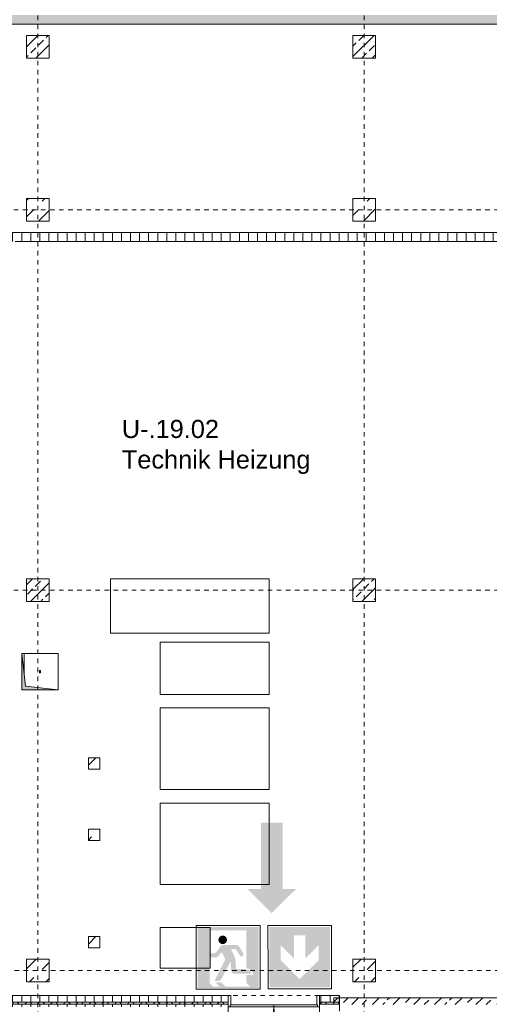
# Model space of a CAD drawing. Header units: metres. Extents: x 6 to 268, y -85 to 18.
# Tile 4 of 33: x 58 to 69, y -54 to -32. Entities that reach past the tile are written whole.
import ezdxf

# ---------------------------------------------------------------- set-up
doc = ezdxf.new("R2010")
doc.units = ezdxf.units.M
for name, pattern in [('Rasterlinie', [0.019, 0.01, -0.003, 0.003, -0.003]), ('Verdeckt', [0.003, 0.002, -0.001]), ('Über Schnittebene 1', [0.001, 0, -0.001])]:
    doc.linetypes.add(name, pattern=pattern)
for name, color, linetype, lineweight in [('A_Allgemeine Beschriftungen', 7, 'Continuous', 9), ('A_Detailelemente', 7, 'Continuous', 9), ('A_Fundamente', 7, 'Continuous', 9), ('A_Geschossdecken', 7, 'Continuous', 9), ('A_Importierte Elemente in Familien', 7, 'Continuous', 9), ('A_Raster', 7, 'Continuous', 9), ('A_Räume_Beschriftung', 7, 'Continuous', 9), ('A_Skelettbau', 7, 'Continuous', 9), ('A_Tragwerksstützen', 7, 'Continuous', 9), ('A_Tragwerksstützen_Stahlbeton', 7, 'Continuous', 18), ('A_Türen', 7, 'Continuous', 9), ('A_Türen_Rahmen', 7, 'Continuous', 9), ('A_Wände', 7, 'Continuous', 9), ('A_Wände_Schraffur', 7, 'Continuous', 18), ('Allgemeines Modell', 7, 'Continuous', 9), ('Virtueller Schnittkörper', 7, 'Verdeckt', 9)]:
    doc.layers.add(name, color=color, linetype=linetype, lineweight=lineweight)
doc.styles.add('Arial_B', font='txt', dxfattribs={"height": 0.3999999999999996})
pattern_1 = [(0, (95.50816146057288, -2), (0, 0.2), []), (90, (95.50816146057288, -2), (-0.2, 1.224646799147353e-17), [])]
pattern_2 = [(45, (95.50816146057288, -2), (-0.1414213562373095, 0.1414213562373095), []), (135, (95.50816146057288, -2), (-0.1414213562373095, -0.1414213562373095), [])]
pattern_3 = [(45, (95.50816146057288, -2), (-0.2283954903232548, 0.2283954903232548), []), (45, (95.73616146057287, -2), (-0.2283954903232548, 0.2283954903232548), [0.161, -0.081])]

# ---------------------------------------------------------------- blocks, each defined once
blk = doc.blocks.new('Fertigbeton-rechteckige Stütze mehrgeschossig mit Konsolen - 500x500-3 Ebenen_M18-1029069-BS_Uebersicht_U1_BRANDSCHUTZ')
at = {"layer": 'A_Tragwerksstützen'}
h = blk.add_hatch(dxfattribs=at)
h.set_pattern_fill('FP_6', color=256, style=0, pattern_type=2)
h.set_pattern_definition([(45, (36.844, 51.097), (-0.3592102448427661, 0.3592102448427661), []), (45, (37.203, 51.097), (-0.3592102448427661, 0.3592102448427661), [0.254, -0.254])])
h.paths.add_polyline_path([(-0.2500000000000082, -0.2500000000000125), (0.2499999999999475, -0.2500000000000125), (0.2499999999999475, 0.2499999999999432), (-0.2500000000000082, 0.2499999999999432)], flags=0)
at = {"layer": 'A_Tragwerksstützen', "lineweight": 18}
for p, q in [((0.2499999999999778, 0.2499999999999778), (-0.2499999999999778, 0.2499999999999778)), ((-0.2499999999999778, 0.2499999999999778), (-0.2499999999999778, -0.2499999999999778)), ((0.2499999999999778, -0.2499999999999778), (0.2499999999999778, 0.2499999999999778)), ((-0.2499999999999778, -0.2499999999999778), (0.2499999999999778, -0.2499999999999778))]:
    blk.add_line(p, q, dxfattribs=at)
blk = doc.blocks.new('Fertigbeton-rechteckige Stütze mit Konsole - 500 x 500 - 2 Konsolen-1028900-BS_Uebersicht_U1_BRANDSCHUTZ')
at = {"layer": 'A_Tragwerksstützen'}
h = blk.add_hatch(dxfattribs=at)
h.set_pattern_fill('FP_8', color=256, style=0, pattern_type=2)
h.set_pattern_definition([(45, (29.644, 51.097), (-0.3592102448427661, 0.3592102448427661), []), (45, (30.003, 51.097), (-0.3592102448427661, 0.3592102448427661), [0.254, -0.254])])
h.paths.add_polyline_path([(-0.2450000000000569, -0.2500000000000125), (0.2450000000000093, -0.2500000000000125), (0.2499999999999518, -0.2449999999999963), (0.2499999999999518, 0.2449999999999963), (0.2450000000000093, 0.2499999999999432), (-0.2450000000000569, 0.2499999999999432), (-0.2499999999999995, 0.2449999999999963), (-0.2499999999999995, -0.2450000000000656)], flags=0)
at = {"layer": 'A_Tragwerksstützen', "lineweight": 18}
for p, q in [((-0.2450000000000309, 0.2499999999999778), (-0.2499999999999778, 0.2450000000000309)), ((-0.2499999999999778, 0.2450000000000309), (-0.2499999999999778, -0.2450000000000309)), ((0.2450000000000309, 0.2499999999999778), (-0.2450000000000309, 0.2499999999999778)), ((0.2499999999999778, 0.2450000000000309), (0.2450000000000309, 0.2499999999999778)), ((0.2499999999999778, -0.2449999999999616), (0.2499999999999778, 0.2450000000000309)), ((-0.2499999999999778, -0.2450000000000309), (-0.2450000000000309, -0.2499999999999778)), ((-0.2450000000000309, -0.2499999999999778), (0.2450000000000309, -0.2499999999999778)), ((0.2450000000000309, -0.2499999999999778), (0.2499999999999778, -0.2449999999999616))]:
    blk.add_line(p, q, dxfattribs=at)
blk = doc.blocks.new('Fertigbeton-rechteckige Stütze mit Konsole - 500 x 500 - 2 Konsolen-V5-BS_Uebersicht_U1_BRANDSCHUTZ')
at = {"layer": 'A_Tragwerksstützen'}
h = blk.add_hatch(dxfattribs=at)
h.set_pattern_fill('FP_16', color=256, style=0, pattern_type=2)
h.set_pattern_definition([(45, (36.844, 34.297), (-0.3592102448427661, 0.3592102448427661), []), (45, (37.203, 34.297), (-0.3592102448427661, 0.3592102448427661), [0.254, -0.254])])
h.paths.add_polyline_path([(-0.2450000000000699, -0.2499999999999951), (0.2449999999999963, -0.2499999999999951), (0.2499999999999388, -0.244999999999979), (0.2499999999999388, 0.2450000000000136), (0.2449999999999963, 0.2499999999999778), (-0.2450000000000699, 0.2499999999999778), (-0.2500000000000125, 0.2450000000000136), (-0.2500000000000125, -0.2450000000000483)], flags=0)
at = {"layer": 'A_Tragwerksstützen', "lineweight": 18}
for p, q in [((-0.2450000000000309, 0.2499999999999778), (-0.2499999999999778, 0.2450000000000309)), ((-0.2499999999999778, 0.2450000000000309), (-0.2499999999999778, -0.2450000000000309)), ((0.2450000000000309, 0.2499999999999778), (-0.2450000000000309, 0.2499999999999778)), ((0.2499999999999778, 0.2450000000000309), (0.2450000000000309, 0.2499999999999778)), ((0.2499999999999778, -0.2449999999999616), (0.2499999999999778, 0.2450000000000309)), ((-0.2499999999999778, -0.2450000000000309), (-0.2450000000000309, -0.2499999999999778)), ((-0.2450000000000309, -0.2499999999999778), (0.2450000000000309, -0.2499999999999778)), ((0.2450000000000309, -0.2499999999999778), (0.2499999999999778, -0.2449999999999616))]:
    blk.add_line(p, q, dxfattribs=at)
blk = doc.blocks.new('STB Stütze - rechteckig - STB 50 x 50-V6-BS_Uebersicht_U1_BRANDSCHUTZ')
at = {"layer": 'A_Tragwerksstützen'}
h = blk.add_hatch(dxfattribs=at)
h.set_pattern_fill('FP_17', color=256, style=0, pattern_type=2)
h.set_pattern_definition([(45, (36.844, 30.697), (-0.2283954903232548, 0.2283954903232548), []), (45, (37.072, 30.697), (-0.2283954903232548, 0.2283954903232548), [0.161, -0.081])])
h.paths.add_polyline_path([(0.2499999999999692, -0.2500000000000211), (0.2499999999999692, 0.2499999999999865), (-0.2500000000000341, 0.2499999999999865), (-0.2500000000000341, -0.2500000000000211)], flags=0)
at = {"layer": 'A_Tragwerksstützen_Stahlbeton'}
for p, q in [((0.2499999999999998, 0.2499999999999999), (-0.2500000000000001, 0.2499999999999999)), ((-0.2500000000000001, 0.2499999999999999), (-0.2500000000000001, -0.2499999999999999)), ((0.2499999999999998, -0.2499999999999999), (0.2499999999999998, 0.2499999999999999)), ((-0.2500000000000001, -0.2499999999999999), (0.2499999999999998, -0.2499999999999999))]:
    blk.add_line(p, q, dxfattribs=at)
blk = doc.blocks.new('Fertigbeton-rechteckige Stütze mit Konsole - 500 x 500 - 2 Konsolen-V7-BS_Uebersicht_U1_BRANDSCHUTZ')
at = {"layer": 'A_Tragwerksstützen'}
h = blk.add_hatch(dxfattribs=at)
h.set_pattern_fill('FP_18', color=256, style=0, pattern_type=2)
h.set_pattern_definition([(45, (29.644, 34.297), (-0.3592102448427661, 0.3592102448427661), []), (45, (30.003, 34.297), (-0.3592102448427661, 0.3592102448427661), [0.254, -0.254])])
h.paths.add_polyline_path([(-0.2450000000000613, -0.2500000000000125), (0.2450000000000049, -0.2500000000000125), (0.2499999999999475, -0.2449999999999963), (0.2499999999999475, 0.2449999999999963), (0.2450000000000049, 0.2499999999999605), (-0.2450000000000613, 0.2499999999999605), (-0.2500000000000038, 0.2449999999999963), (-0.2500000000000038, -0.2450000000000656)], flags=0)
at = {"layer": 'A_Tragwerksstützen', "lineweight": 18}
for p, q in [((-0.2450000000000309, 0.2499999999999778), (-0.2499999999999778, 0.2450000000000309)), ((-0.2499999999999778, 0.2450000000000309), (-0.2499999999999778, -0.2450000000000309)), ((0.2450000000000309, 0.2499999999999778), (-0.2450000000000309, 0.2499999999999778)), ((0.2499999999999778, 0.2450000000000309), (0.2450000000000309, 0.2499999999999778)), ((0.2499999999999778, -0.2449999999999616), (0.2499999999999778, 0.2450000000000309)), ((-0.2499999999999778, -0.2450000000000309), (-0.2450000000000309, -0.2499999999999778)), ((-0.2450000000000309, -0.2499999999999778), (0.2450000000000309, -0.2499999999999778)), ((0.2450000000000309, -0.2499999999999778), (0.2499999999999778, -0.2449999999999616))]:
    blk.add_line(p, q, dxfattribs=at)
blk = doc.blocks.new('STB Stütze - rechteckig - STB 50 x 50-V8-BS_Uebersicht_U1_BRANDSCHUTZ')
at = {"layer": 'A_Tragwerksstützen'}
h = blk.add_hatch(dxfattribs=at)
h.set_pattern_fill('FP_19', color=256, style=0, pattern_type=2)
h.set_pattern_definition([(45, (29.644, 30.697), (-0.2283954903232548, 0.2283954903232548), []), (45, (29.872, 30.697), (-0.2283954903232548, 0.2283954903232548), [0.161, -0.081])])
h.paths.add_polyline_path([(0.2499999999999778, -0.2500000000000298), (0.2499999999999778, 0.2499999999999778), (-0.2500000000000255, 0.2499999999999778), (-0.2500000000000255, -0.2500000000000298)], flags=0)
at = {"layer": 'A_Tragwerksstützen_Stahlbeton'}
for p, q in [((0.2499999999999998, 0.2499999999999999), (-0.2500000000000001, 0.2499999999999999)), ((-0.2500000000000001, 0.2499999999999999), (-0.2500000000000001, -0.2499999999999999)), ((0.2499999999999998, -0.2499999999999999), (0.2499999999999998, 0.2499999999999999)), ((-0.2500000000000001, -0.2499999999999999), (0.2499999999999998, -0.2499999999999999))]:
    blk.add_line(p, q, dxfattribs=at)
blk = doc.blocks.new('STB Stütze - rechteckig - STB 25 x 25-791400-BS_Uebersicht_U1_BRANDSCHUTZ')
at = {"layer": 'A_Tragwerksstützen'}
h = blk.add_hatch(dxfattribs=at)
h.set_pattern_fill('FP_38', color=256, style=0, pattern_type=2)
h.set_pattern_definition([(45, (35.604, 46.522), (-0.3592102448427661, 0.3592102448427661), []), (45, (35.963, 46.522), (-0.3592102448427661, 0.3592102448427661), [0.254, -0.254])])
h.paths.add_polyline_path([(0.1249999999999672, -0.1250000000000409), (0.1249999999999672, 0.1249999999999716), (-0.1250000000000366, 0.1249999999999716), (-0.1250000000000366, -0.1250000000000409)], flags=0)
at = {"layer": 'A_Tragwerksstützen_Stahlbeton'}
for p, q in [((0.1249999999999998, 0.125), (-0.1250000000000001, 0.125)), ((-0.1250000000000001, 0.125), (-0.1250000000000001, -0.1249999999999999)), ((0.1249999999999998, -0.1249999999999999), (0.1249999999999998, 0.125)), ((-0.1250000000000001, -0.1249999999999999), (0.1249999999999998, -0.1249999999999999))]:
    blk.add_line(p, q, dxfattribs=at)
blk = doc.blocks.new('STB Stütze - rechteckig - STB 25 x 25-V22-BS_Uebersicht_U1_BRANDSCHUTZ')
at = {"layer": 'A_Tragwerksstützen'}
h = blk.add_hatch(dxfattribs=at)
h.set_pattern_fill('FP_39', color=256, style=0, pattern_type=2)
h.set_pattern_definition([(45, (35.604, 48.097), (-0.3592102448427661, 0.3592102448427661), []), (45, (35.963, 48.097), (-0.3592102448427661, 0.3592102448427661), [0.254, -0.254])])
h.paths.add_polyline_path([(0.1249999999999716, -0.1250000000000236), (0.1249999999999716, 0.1249999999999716), (-0.1250000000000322, 0.1249999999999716), (-0.1250000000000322, -0.1250000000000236)], flags=0)
at = {"layer": 'A_Tragwerksstützen_Stahlbeton'}
for p, q in [((0.1249999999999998, 0.125), (-0.1250000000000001, 0.125)), ((-0.1250000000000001, 0.125), (-0.1250000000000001, -0.1249999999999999)), ((0.1249999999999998, -0.1249999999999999), (0.1249999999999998, 0.125)), ((-0.1250000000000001, -0.1249999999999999), (0.1249999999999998, -0.1249999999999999))]:
    blk.add_line(p, q, dxfattribs=at)
blk = doc.blocks.new('STB Stütze - rechteckig - STB 25 x 25-V23-BS_Uebersicht_U1_BRANDSCHUTZ')
at = {"layer": 'A_Tragwerksstützen'}
h = blk.add_hatch(dxfattribs=at)
h.set_pattern_fill('FP_40', color=256, style=0, pattern_type=2)
h.set_pattern_definition([(45, (35.604, 50.472), (-0.3592102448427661, 0.3592102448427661), []), (45, (35.963, 50.472), (-0.3592102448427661, 0.3592102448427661), [0.254, -0.254])])
h.paths.add_polyline_path([(0.1249999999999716, -0.1250000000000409), (0.1249999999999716, 0.1249999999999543), (-0.1250000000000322, 0.1249999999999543), (-0.1250000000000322, -0.1250000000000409)], flags=0)
at = {"layer": 'A_Tragwerksstützen_Stahlbeton'}
for p, q in [((0.1249999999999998, 0.125), (-0.1250000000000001, 0.125)), ((-0.1250000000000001, 0.125), (-0.1250000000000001, -0.1249999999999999)), ((0.1249999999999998, -0.1249999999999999), (0.1249999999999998, 0.125)), ((-0.1250000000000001, -0.1249999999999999), (0.1249999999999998, -0.1249999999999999))]:
    blk.add_line(p, q, dxfattribs=at)
blk = doc.blocks.new('GSH_Bestand_BS_RE - BD_entfernen-4605845-BS_Uebersicht_U1_BRANDSCHUTZ')
at = {"layer": 'A_Detailelemente'}
blk.add_hatch(color=256, dxfattribs=at).paths.add_polyline_path([(-0.400000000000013, -0.399999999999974), (-0.3200000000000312, 0.3200000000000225), (0.3999999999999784, 0.400000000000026), (-0.400000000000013, 0.4000000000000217), (-0.400000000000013, -0.2842961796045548)], flags=0)
for p, q in [((-0.3999999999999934, -0.4000000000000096), (-0.3199999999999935, 0.3199999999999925)), ((-0.3199999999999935, 0.3199999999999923), (0.4000000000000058, 0.3999999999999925))]:
    blk.add_line(p, q, dxfattribs=at)
at = {"layer": 'Virtueller Schnittkörper'}
for p, q in [((-0.02500000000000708, 0.00999999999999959), (0.02499999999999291, 0.00999999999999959)), ((-0.02500000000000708, 0.00999999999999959), (-0.02500000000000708, -0.01000000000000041)), ((0.02499999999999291, -0.01000000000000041), (0.02499999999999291, 0.00999999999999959)), ((0.02499999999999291, -0.01000000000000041), (-0.02500000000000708, -0.01000000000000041))]:
    blk.add_line(p, q, dxfattribs=at)
blk = doc.blocks.new('GSH_Tuer_A_2flg_SZ - 2010x3100_Voll-5907015-BS_Uebersicht_U1_BRANDSCHUTZ')
at = {"layer": 'A_Türen', "linetype": 'Über Schnittebene 1'}
for p, q in [((1.004999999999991, 0.1105653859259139), (-1.005000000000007, 0.1105653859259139)), ((1.004999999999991, -0.1394346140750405), (-1.005000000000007, -0.1394346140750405))]:
    blk.add_line(p, q, dxfattribs=at)
at = {"layer": 'A_Türen'}
for p, q in [((-1.005000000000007, -0.1394346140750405), (-1.005000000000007, -1.144434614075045)), ((-0.9649999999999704, -0.09943461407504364), (3.045563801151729e-14, -0.09943461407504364)), ((-0.9649999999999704, -0.1394346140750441), (-0.9649999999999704, -0.09943461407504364)), ((3.045563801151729e-14, -0.1394346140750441), (-0.9649999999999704, -0.1394346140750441)), ((-8.392220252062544e-15, -0.1394346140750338), (-8.256861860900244e-15, -0.09943461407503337)), ((-8.256861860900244e-15, -0.09943461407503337), (0.9649999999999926, -0.09943461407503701)), ((3.045563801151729e-14, -0.09943461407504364), (3.045563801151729e-14, -0.1394346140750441)), ((0.9649999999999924, -0.1394346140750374), (-8.392220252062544e-15, -0.1394346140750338)), ((0.9649999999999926, -0.09943461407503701), (0.9649999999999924, -0.1394346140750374)), ((1.004999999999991, -0.1394346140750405), (1.004999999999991, -1.144434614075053))]:
    blk.add_line(p, q, dxfattribs=at)
for centre, radius, start, end in [((-1.005000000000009, -0.13943461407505), 1.004999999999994, 269.9999999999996, 2.226388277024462e-13), ((1.004999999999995, -0.1394346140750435), 1.00500000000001, 179.9999999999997, 269.9999999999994)]:
    blk.add_arc(centre, radius, start, end, dxfattribs=at)
at = {"layer": 'A_Türen_Rahmen'}
for p, q in [((-1.005000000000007, -0.1394346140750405), (-1.005000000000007, 0.1105653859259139)), ((-1.005000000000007, 0.1105653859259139), (-0.9449999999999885, 0.1105653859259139)), ((-0.9449999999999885, 0.1105653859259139), (-0.9449999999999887, -0.09943461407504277)), ((0.9449999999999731, 0.1105653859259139), (1.004999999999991, 0.1105653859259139)), ((0.9449999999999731, -0.09943461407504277), (0.9449999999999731, 0.1105653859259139)), ((1.004999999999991, 0.1105653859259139), (1.004999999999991, -0.1394346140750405)), ((-0.9649999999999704, -0.1394346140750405), (-1.005000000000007, -0.1394346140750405)), ((1.004999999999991, -0.1394346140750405), (0.9649999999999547, -0.1394346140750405))]:
    blk.add_line(p, q, dxfattribs=at)
blk = doc.blocks.new('Fluchtweg - Pfeil 1 - Pfeil  1_RW-4646428-BS_Uebersicht_U1_BRANDSCHUTZ')
at = {"layer": 'A_Allgemeine Beschriftungen'}
for points in [[(-0.00406858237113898, 2.146699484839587e-16), (-0.00140641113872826, 0.002662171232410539), (-0.001406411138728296, -0.002662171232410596)], [(0.005931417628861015, -0.001200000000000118), (-0.001406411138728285, -0.001200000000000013), (-0.001406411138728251, 0.001199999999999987), (0.005931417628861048, 0.001199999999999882)]]:
    blk.add_hatch(color=256, dxfattribs=at).paths.add_polyline_path(points, flags=0)
blk = doc.blocks.new('Richtungsangabe rechts - Symbol - Direction Indicator _green_ right DIN ISO 23601 - Symbol_dwg-7037662-BS_Uebersicht_U1_BRANDSCHUTZ')
at = {"layer": 'A_Importierte Elemente in Familien'}
h = blk.add_hatch(color=256, dxfattribs=at)
h.paths.add_polyline_path([(0.003125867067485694, 0.007993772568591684), (0.005223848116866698, 0.005895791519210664), (0.001524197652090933, 0.005895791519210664), (0.001524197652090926, 0.004104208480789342), (0.005223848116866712, 0.004104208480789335), (0.003125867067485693, 0.002006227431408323), (0.005488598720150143, 0.002006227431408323), (0.008482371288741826, 0.005000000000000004), (0.005488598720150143, 0.007993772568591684)], flags=0)
h.paths.add_polyline_path([(0.009773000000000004, 0.009773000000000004), (0.009773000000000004, 0.0002269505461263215), (0.0002270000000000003, 0.0002269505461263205), (0.0002270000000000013, 0.009773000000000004)], flags=0)
at = {"layer": 'A_Importierte Elemente in Familien', "flags": 128}
for points in [[(0.01, 0.01), (0.0075, 0.01), (0.005, 0.01), (0.0025, 0.01), (0, 0.01)], [(0, 0.01), (0, 0.0075), (0, 0.005), (0, 0.0025), (0, 0)], [(0.01, 0), (0.01, 0.0025), (0.01, 0.005), (0.01, 0.0075), (0.01, 0.01)], [(0, 0), (0.0025, 0), (0.005, 0), (0.0075, 0), (0.01, 0)]]:
    blk.add_lwpolyline(points, dxfattribs=at)
blk = doc.blocks.new('Richtungsangabe rechts - Symbol - Richtungsangabe rechts - Symbol-7037664-BS_Uebersicht_U1_BRANDSCHUTZ')
at = {"xscale": 0.6990391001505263, "yscale": 0.6990391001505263, "zscale": 0.6990391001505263}
blk.add_blockref('Richtungsangabe rechts - Symbol - Direction Indicator _green_ right DIN ISO 23601 - Symbol_dwg-7037662-BS_Uebersicht_U1_BRANDSCHUTZ', (-0.003485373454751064, -0.003471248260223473), dxfattribs=at)
blk = doc.blocks.new('Sammelstelle_Symbol - Sammelstelle_Symbol-7037699-BS_Uebersicht_U1_BRANDSCHUTZ')
at = {"layer": 'A_Importierte Elemente in Familien'}
h = blk.add_hatch(color=256, dxfattribs=at)
edge = h.paths.add_edge_path(flags=0)
edge.add_line((-0.002012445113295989, -0.002949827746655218), (0.002035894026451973, -0.002949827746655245))
edge.add_line((0.002035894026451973, -0.002949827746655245), (0.002035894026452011, 0.002869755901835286))
edge.add_line((0.002035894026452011, 0.002869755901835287), (0.001640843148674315, 0.003264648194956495))
edge.add_line((0.001640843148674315, 0.003264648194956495), (0.001640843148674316, 0.003408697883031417))
edge.add_line((0.001640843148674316, 0.003408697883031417), (0.00333437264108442, 0.003408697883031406))
edge.add_line((0.00333437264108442, 0.003408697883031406), (0.003334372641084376, -0.003303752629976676))
edge.add_line((0.003334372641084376, -0.003303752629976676), (-0.003378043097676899, -0.003303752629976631))
edge.add_line((-0.003378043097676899, -0.003303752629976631), (-0.003378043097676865, 0.001986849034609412))
edge.add_line((-0.003378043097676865, 0.001986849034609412), (-0.002772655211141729, 0.001986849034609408))
edge.add_arc((-0.001967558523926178, 0.002027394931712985), 0.0008061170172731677, 182.8830670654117, 266.807978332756)
edge.add_line((-0.002012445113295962, 0.001222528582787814), (-0.002012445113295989, -0.002949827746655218))
h = blk.add_hatch(color=256, dxfattribs=at)
edge = h.paths.add_edge_path(flags=0)
edge.add_line((-0.002012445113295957, 0.001986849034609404), (-0.003378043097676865, 0.001986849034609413))
edge.add_line((-0.003378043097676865, 0.001986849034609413), (-0.003378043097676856, 0.003408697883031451))
edge.add_line((-0.003378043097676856, 0.003408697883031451), (0.001640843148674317, 0.003408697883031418))
edge.add_line((0.001640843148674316, 0.003408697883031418), (0.001640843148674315, 0.003264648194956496))
edge.add_line((0.001640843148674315, 0.003264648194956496), (0.0009117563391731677, 0.003264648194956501))
edge.add_line((0.0009117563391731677, 0.003264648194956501), (0.001388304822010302, 0.002788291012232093))
edge.add_line((0.001388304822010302, 0.002788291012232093), (0.0009043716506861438, 0.002788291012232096))
edge.add_arc((0.0009043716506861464, 0.003139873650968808), 0.0003515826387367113, 225.0115023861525, 269.9999999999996, ccw=False)
edge.add_line((0.0006558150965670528, 0.002891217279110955), (0.0002822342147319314, 0.003264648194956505))
edge.add_line((0.0002822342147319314, 0.003264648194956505), (-0.002425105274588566, 0.003264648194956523))
edge.add_line((-0.002425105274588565, 0.003264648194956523), (-0.002012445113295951, 0.002852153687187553))
edge.add_line((-0.002012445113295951, 0.002852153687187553), (-0.002012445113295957, 0.001986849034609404))
h = blk.add_hatch(color=256, dxfattribs=at)
edge = h.paths.add_edge_path(flags=0)
edge.add_arc((0.0005330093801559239, -0.0009667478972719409), 0.0003515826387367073, 269.99999999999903, 322.51570878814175, ccw=False)
edge.add_line((0.000533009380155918, -0.001318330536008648), (-0.0009231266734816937, -0.001318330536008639))
edge.add_arc((-0.0009231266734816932, -0.0009667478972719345), 0.0003515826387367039, 210.8123811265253, 269.9999999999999, ccw=False)
edge.add_line((-0.001225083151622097, -0.001146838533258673), (-0.001681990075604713, -0.0003807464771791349))
edge.add_arc((-0.00148293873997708, -0.0002839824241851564), 0.0002213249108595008, 37.2032246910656, 205.9255969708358, ccw=False)
edge.add_line((-0.001306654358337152, -0.0001501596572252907), (-0.0009183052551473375, -0.0008013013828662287))
edge.add_line((-0.0009183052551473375, -0.0008013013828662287), (-0.0008959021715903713, -0.0008297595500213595))
edge.add_line((-0.0008959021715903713, -0.0008297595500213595), (-0.0008669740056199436, -0.0008515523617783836))
edge.add_line((-0.0008669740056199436, -0.0008515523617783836), (-0.0008334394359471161, -0.0008652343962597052))
edge.add_line((-0.0008334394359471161, -0.0008652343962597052), (-0.0007975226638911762, -0.0008698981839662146))
edge.add_line((-0.0007975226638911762, -0.0008698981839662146), (-0.0004354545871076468, -0.0008698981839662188))
edge.add_line((-0.0004354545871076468, -0.0008698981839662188), (-0.0004179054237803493, -0.0008676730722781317))
edge.add_line((-0.0004179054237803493, -0.0008676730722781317), (-0.0004014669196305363, -0.0008611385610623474))
edge.add_line((-0.0004014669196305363, -0.0008611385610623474), (-0.000387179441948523, -0.000850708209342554))
edge.add_line((-0.000387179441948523, -0.000850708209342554), (-0.0003759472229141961, -0.000837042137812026))
edge.add_line((-0.0003759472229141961, -0.000837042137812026), (-0.0003684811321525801, -0.0008210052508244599))
edge.add_line((-0.0003684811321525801, -0.0008210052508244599), (-0.0003652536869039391, -0.0008036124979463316))
edge.add_line((-0.0003652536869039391, -0.0008036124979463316), (-0.0003664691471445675, -0.0007859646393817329))
edge.add_line((-0.0003664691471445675, -0.0007859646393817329), (-0.0003720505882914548, -0.0007691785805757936))
edge.add_line((-0.0003720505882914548, -0.0007691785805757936), (-0.0007706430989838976, 6.206492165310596e-05))
edge.add_line((-0.0007706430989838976, 6.206492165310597e-05), (-0.0007936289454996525, 0.0001246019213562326))
edge.add_line((-0.0007936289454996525, 0.0001246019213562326), (-0.0008044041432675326, 0.0001903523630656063))
edge.add_line((-0.0008044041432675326, 0.0001903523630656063), (-0.0008732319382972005, 0.001207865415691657))
edge.add_arc((-0.001013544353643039, 0.001198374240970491), 0.0001406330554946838, 3.869772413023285, 90.00000000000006)
edge.add_line((-0.001013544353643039, 0.001339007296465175), (-0.001974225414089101, 0.001339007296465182))
edge.add_arc((-0.001939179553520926, 0.002003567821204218), 0.0006654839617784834, 193.7322611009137, 266.9812808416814, ccw=False)
edge.add_line((-0.002585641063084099, 0.001845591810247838), (-0.0006976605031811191, 0.001845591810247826))
edge.add_arc((-0.0006976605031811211, 0.001494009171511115), 0.0003515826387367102, 3.8697724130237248, 90, ccw=False)
edge.add_line((-0.0003468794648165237, 0.00151773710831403), (-0.0002811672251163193, 0.000546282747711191))
edge.add_line((-0.0002811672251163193, 0.000546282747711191), (-0.0002804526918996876, 0.0005427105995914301))
edge.add_line((-0.0002804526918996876, 0.0005427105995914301), (-0.0002788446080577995, 0.0005394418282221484))
edge.add_line((-0.0002788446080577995, 0.0005394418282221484), (-0.000276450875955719, 0.0005366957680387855))
edge.add_line((-0.000276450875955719, 0.0005366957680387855), (-0.0002734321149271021, 0.0005346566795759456))
edge.add_line((-0.0002734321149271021, 0.0005346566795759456), (-0.0002699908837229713, 0.0005334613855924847))
edge.add_line((-0.0002699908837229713, 0.0005334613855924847), (-0.0002663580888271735, 0.0005331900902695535))
edge.add_line((-0.0002663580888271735, 0.0005331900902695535), (-0.0002627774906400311, 0.0005338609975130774))
edge.add_line((-0.0002627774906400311, 0.0005338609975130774), (-0.0002594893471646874, 0.0005354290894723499))
edge.add_line((-0.0002594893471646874, 0.0005354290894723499), (-0.0002567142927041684, 0.0005377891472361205))
edge.add_line((-0.0002567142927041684, 0.0005377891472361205), (-0.0002546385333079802, 0.0005407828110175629))
edge.add_line((-0.0002546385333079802, 0.0005407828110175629), (0.0007274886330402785, 0.002444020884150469))
edge.add_arc((0.001039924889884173, 0.002282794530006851), 0.0003515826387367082, 89.99999999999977, 152.7049269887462, ccw=False)
edge.add_line((0.001039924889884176, 0.00263437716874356), (0.001489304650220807, 0.002634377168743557))
edge.add_line((0.001489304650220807, 0.002634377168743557), (0.0002994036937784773, 0.0002602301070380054))
edge.add_line((0.0002994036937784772, 0.0002602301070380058), (0.0006455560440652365, -0.0004616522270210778))
edge.add_line((0.0006455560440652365, -0.0004616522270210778), (0.0006552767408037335, -0.0004766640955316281))
edge.add_line((0.0006552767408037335, -0.0004766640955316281), (0.0006684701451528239, -0.0004887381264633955))
edge.add_line((0.0006684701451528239, -0.0004887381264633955), (0.0006842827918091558, -0.0004970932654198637))
edge.add_line((0.0006842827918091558, -0.0004970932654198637), (0.0007016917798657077, -0.0005011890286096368))
edge.add_line((0.0007016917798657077, -0.0005011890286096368), (0.0007195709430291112, -0.0005007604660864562))
edge.add_line((0.0007195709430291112, -0.0005007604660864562), (0.0007367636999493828, -0.0004958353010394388))
edge.add_line((0.0007367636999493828, -0.0004958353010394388), (0.0007521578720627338, -0.0004867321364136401))
edge.add_line((0.0007521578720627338, -0.0004867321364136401), (0.0007647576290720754, -0.0004740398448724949))
edge.add_line((0.0007647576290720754, -0.0004740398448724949), (0.001052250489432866, -9.91590858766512e-05))
edge.add_arc((0.001331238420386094, -0.000313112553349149), 0.0003515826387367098, 89.99999999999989, 142.5157087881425, ccw=False)
edge.add_line((0.001331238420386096, 3.847008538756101e-05), (0.002035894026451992, 3.847008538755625e-05))
edge.add_line((0.002035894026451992, 3.847008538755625e-05), (0.002035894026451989, -0.0003984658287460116))
edge.add_line((0.002035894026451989, -0.0003984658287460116), (0.001585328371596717, -0.000398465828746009))
edge.add_arc((0.001585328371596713, -0.0007500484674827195), 0.00035158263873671, 89.99999999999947, 142.5157087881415)
edge.add_line((0.001306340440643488, -0.0005360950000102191), (0.0008119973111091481, -0.001180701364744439))
h = blk.add_hatch(color=256, dxfattribs=at)
edge = h.paths.add_edge_path(flags=0)
edge.add_line((0.0001086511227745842, -0.001895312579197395), (0.001055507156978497, -0.001895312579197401))
edge.add_arc((0.0005820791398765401, -0.001895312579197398), 0.0004734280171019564, 359.9999999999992, 539.9999999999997)
h = blk.add_hatch(color=256, dxfattribs=at)
edge = h.paths.add_edge_path(flags=0)
edge.add_line((0.001055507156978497, -0.001895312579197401), (0.0001086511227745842, -0.001895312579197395))
edge.add_arc((0.0005820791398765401, -0.001895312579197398), 0.0004734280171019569, 179.9999999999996, 359.9999999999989)
at = {"layer": 'A_Importierte Elemente in Familien', "flags": 128}
for points in [[(-0.003537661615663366, -0.003463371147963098), (-0.003537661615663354, -0.001705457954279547), (-0.003537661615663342, 5.245523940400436e-05), (-0.003537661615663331, 0.001810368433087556), (-0.003537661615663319, 0.003568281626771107)], [(-0.003537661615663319, 0.003568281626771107), (-0.001779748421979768, 0.003568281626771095), (-2.183522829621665e-05, 0.003568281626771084), (0.001736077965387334, 0.003568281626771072), (0.003493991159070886, 0.003568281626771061)], [(0.003493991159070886, 0.003568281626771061), (0.003493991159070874, 0.00181036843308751), (0.003493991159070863, 5.24552394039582e-05), (0.003493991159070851, -0.001705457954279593), (0.00349399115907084, -0.003463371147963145)], [(0.00349399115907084, -0.003463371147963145), (0.001736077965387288, -0.003463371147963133), (-2.183522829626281e-05, -0.003463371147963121), (-0.001779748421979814, -0.00346337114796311), (-0.003537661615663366, -0.003463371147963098)]]:
    blk.add_lwpolyline(points, dxfattribs=at)

msp = doc.modelspace()

# ---------------------------------------------------------------- hatches: boundary and pattern name
at = {"layer": 'A_Tragwerksstützen_Stahlbeton', "lineweight": 9}
h = msp.add_hatch(dxfattribs=at)
h.set_pattern_fill('FP_2', color=256, style=0, pattern_type=2)
h.set_pattern_definition(pattern_3)
h.paths.add_polyline_path([(58.41416897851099, -44.94696157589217), (58.91416897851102, -44.94696157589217), (58.91416897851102, -44.44696157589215), (58.41416897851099, -44.44696157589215)], flags=0)
h = msp.add_hatch(dxfattribs=at)
h.set_pattern_fill('FP_2', color=256, style=0, pattern_type=2)
h.set_pattern_definition(pattern_3)
h.paths.add_polyline_path([(65.61416897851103, -44.94696157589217), (66.11416897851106, -44.94696157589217), (66.11416897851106, -44.44696157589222), (65.61416897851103, -44.44696157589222)], flags=0)
at = {"layer": 'A_Wände_Schraffur', "lineweight": 9}
h = msp.add_hatch(dxfattribs=at)
h.set_pattern_fill('FP_2', color=256, style=0, pattern_type=2)
h.set_pattern_definition(pattern_3)
h.paths.add_polyline_path([(101.510459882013, -32.19696157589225), (102.4141689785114, -32.19696157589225), (102.4141689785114, -31.99696157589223), (50.76416897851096, -31.99696157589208), (50.76416897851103, -32.19696157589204), (99.14868239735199, -32.19696157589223)], flags=0)
h = msp.add_hatch(dxfattribs=at)
h.set_pattern_fill('FP_3', color=256, style=0, pattern_type=2)
h.set_pattern_definition(pattern_1)
h.paths.add_polyline_path([(102.314168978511, -36.99696157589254), (102.4141689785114, -36.99696157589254), (102.4141689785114, -36.79696157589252), (89.20416897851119, -36.79696157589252), (89.20416897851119, -36.99696157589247), (101.510459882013, -36.99696157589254)], flags=0)
h.paths.add_polyline_path([(82.61624000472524, -36.99696157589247), (88.12416897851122, -36.99696157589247), (88.12416897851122, -36.79696157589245), (77.20416897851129, -36.79696157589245), (77.20416897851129, -36.99696157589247), (77.89268503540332, -36.99696157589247)], flags=0)
h.paths.add_polyline_path([(72.40416897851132, -36.99696157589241), (74.92416897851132, -36.99696157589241), (74.92416897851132, -36.79696157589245), (72.40416897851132, -36.79696157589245)], flags=0)
h.paths.add_polyline_path([(58.16416897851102, -36.99696157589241), (70.12416897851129, -36.99696157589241), (70.12416897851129, -36.79696157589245), (57.96916897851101, -36.79696157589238), (57.96916897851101, -36.99696157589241)], flags=0)
h.paths.add_polyline_path([(56.95916897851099, -36.99696157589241), (56.95916897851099, -36.79696157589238), (50.91416897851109, -36.79696157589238), (50.91416897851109, -36.99696157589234), (55.72416897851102, -36.99696157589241)], flags=0)
h = msp.add_hatch(dxfattribs=at)
h.set_pattern_fill('FP_3', color=256, style=0, pattern_type=2)
h.set_pattern_definition(pattern_1)
h.paths.add_polyline_path([(54.27491018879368, -53.79696157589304), (58.66416897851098, -53.79696157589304), (58.66416897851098, -53.64696157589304), (50.76416897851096, -53.64696157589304), (50.76416897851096, -53.79696157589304), (51.91313270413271, -53.79696157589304)], flags=0)
h = msp.add_hatch(dxfattribs=at)
h.set_pattern_fill('FP_3', color=256, style=0, pattern_type=2)
h.set_pattern_definition(pattern_1)
h.paths.add_polyline_path([(64.8741689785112, -53.79696157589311), (65.31416897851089, -53.79696157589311), (65.31416897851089, -53.64696157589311), (64.8741689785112, -53.64696157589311)], flags=0)
h.paths.add_polyline_path([(62.8641689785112, -53.79696157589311), (62.8641689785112, -53.64696157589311), (58.66416897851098, -53.64696157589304), (58.66416897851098, -53.79696157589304), (61.36024264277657, -53.79696157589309)], flags=0)
h = msp.add_hatch(dxfattribs=at)
h.set_pattern_fill('FP_2', color=256, style=0, pattern_type=2)
h.set_pattern_definition(pattern_3)
h.paths.add_polyline_path([(80.84416897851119, -53.84696157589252), (82.99416897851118, -53.84696157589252), (82.99416897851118, -53.69696157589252), (65.18916897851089, -53.69696157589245), (65.18916897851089, -53.84696157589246), (80.63203694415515, -53.84696157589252)], flags=0)
h = msp.add_hatch(dxfattribs=at)
h.set_pattern_fill('FP_3', color=256, style=0, pattern_type=2)
h.set_pattern_definition(pattern_1)
h.paths.add_polyline_path([(58.66416897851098, -53.8969615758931), (58.66416897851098, -53.8369615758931), (50.66416897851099, -53.83696157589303), (50.66416897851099, -53.89696157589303), (56.63668767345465, -53.89696157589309)], flags=0)
h = msp.add_hatch(dxfattribs=at)
h.set_pattern_fill('FP_4', color=256, style=0, pattern_type=2)
h.set_pattern_definition(pattern_2)
h.paths.add_polyline_path([(58.66416897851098, -53.8369615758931), (58.66416897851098, -53.79696157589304), (50.72416897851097, -53.79696157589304), (50.72416897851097, -53.83696157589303), (56.63668767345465, -53.83696157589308)], flags=0)
h = msp.add_hatch(dxfattribs=at)
h.set_pattern_fill('FP_4', color=256, style=0, pattern_type=2)
h.set_pattern_definition(pattern_2)
h.paths.add_polyline_path([(64.90290886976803, -53.8369615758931), (65.31416897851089, -53.8369615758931), (65.31416897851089, -53.79696157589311), (64.8741689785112, -53.79696157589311), (64.8741689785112, -53.8369615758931)], flags=0)
h.paths.add_polyline_path([(58.66416897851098, -53.8369615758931), (62.8641689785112, -53.8369615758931), (62.8641689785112, -53.79696157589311), (58.66416897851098, -53.79696157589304)], flags=0)
h = msp.add_hatch(dxfattribs=at)
h.set_pattern_fill('FP_3', color=256, style=0, pattern_type=2)
h.set_pattern_definition(pattern_1)
h.paths.add_polyline_path([(62.8641689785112, -53.8969615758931), (62.8641689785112, -53.8369615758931), (58.66416897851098, -53.8369615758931), (58.66416897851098, -53.8969615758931), (61.36024264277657, -53.8969615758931)], flags=0)
h.paths.add_polyline_path([(64.88916897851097, -53.8969615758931), (64.88916897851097, -53.84696157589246), (65.31416897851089, -53.84696157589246), (65.31416897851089, -53.8369615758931), (64.8741689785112, -53.8369615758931), (64.8741689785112, -53.8969615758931)], flags=0)

# ---------------------------------------------------------------- linework, layer by layer
at = {"layer": 'A_Fundamente'}
for p, q in [((60.26416897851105, -44.44696157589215), (60.26416897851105, -45.64696157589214)), ((63.76416897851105, -44.44696157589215), (60.26416897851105, -44.44696157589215)), ((63.76416897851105, -45.64696157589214), (63.76416897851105, -44.44696157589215)), ((60.26416897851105, -45.64696157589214), (63.76416897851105, -45.64696157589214)), ((61.36416897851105, -45.84696157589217), (61.36416897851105, -46.99696157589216)), ((63.76416897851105, -45.84696157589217), (61.36416897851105, -45.84696157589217)), ((63.76416897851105, -46.99696157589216), (63.76416897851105, -45.84696157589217)), ((61.36416897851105, -46.99696157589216), (63.76416897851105, -46.99696157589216)), ((61.36416897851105, -47.29696157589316), (61.36416897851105, -49.09696157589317)), ((63.76416897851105, -47.29696157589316), (61.36416897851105, -47.29696157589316)), ((63.76416897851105, -49.09696157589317), (63.76416897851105, -47.29696157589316)), ((61.36416897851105, -49.09696157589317), (63.76416897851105, -49.09696157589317)), ((61.36416897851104, -49.39696157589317), (61.36416897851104, -51.19696157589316)), ((63.76416897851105, -49.39696157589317), (61.36416897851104, -49.39696157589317)), ((63.76416897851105, -51.19696157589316), (63.76416897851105, -49.39696157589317)), ((61.36416897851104, -51.19696157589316), (63.76416897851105, -51.19696157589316)), ((62.46416897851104, -52.14696157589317), (61.36416897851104, -52.14696157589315)), ((61.36416897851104, -52.14696157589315), (61.36416897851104, -53.04696157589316)), ((62.46416897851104, -53.04696157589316), (62.46416897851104, -52.14696157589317)), ((61.36416897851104, -53.04696157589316), (62.46416897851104, -53.04696157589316))]:
    msp.add_line(p, q, dxfattribs=at)
at = {"layer": 'A_Geschossdecken'}
for p, q in [((58.31416897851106, -46.89696157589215), (58.31416897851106, -46.09696157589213)), ((58.31416897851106, -46.09696157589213), (59.11416897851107, -46.09696157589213)), ((59.11416897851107, -46.09696157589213), (59.11416897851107, -46.89696157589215)), ((59.11416897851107, -46.89696157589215), (58.31416897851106, -46.89696157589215))]:
    msp.add_line(p, q, dxfattribs=at)
at = {"layer": 'A_Raster', "linetype": 'Rasterlinie'}
for p, q in [((58.66416897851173, -83.3043465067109), (58.66416897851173, -21.83808175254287)), ((65.86416897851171, -83.3043465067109), (65.86416897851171, -21.83808175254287)), ((44.33352431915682, -36.29696157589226), (121.2971222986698, -36.29696157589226)), ((44.33352431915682, -44.69696157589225), (121.2971222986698, -44.69696157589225)), ((44.35077058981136, -53.09696157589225), (121.2971222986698, -53.09696157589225))]:
    msp.add_line(p, q, dxfattribs=at)
at = {"layer": 'A_Skelettbau'}
msp.add_line((58.36416897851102, -46.54696157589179), (58.36416897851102, -46.09696157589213), dxfattribs=at)
at = {"layer": 'A_Tragwerksstützen_Stahlbeton'}
for p, q in [((58.91416897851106, -44.4469615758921), (58.41416897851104, -44.4469615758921)), ((58.41416897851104, -44.4469615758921), (58.41416897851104, -44.94696157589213)), ((58.91416897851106, -44.94696157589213), (58.91416897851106, -44.4469615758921)), ((66.11416897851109, -44.44696157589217), (65.61416897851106, -44.44696157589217)), ((65.61416897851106, -44.44696157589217), (65.61416897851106, -44.94696157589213)), ((66.11416897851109, -44.94696157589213), (66.11416897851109, -44.44696157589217)), ((58.41416897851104, -44.94696157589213), (58.91416897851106, -44.94696157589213)), ((65.61416897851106, -44.94696157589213), (66.11416897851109, -44.94696157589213))]:
    msp.add_line(p, q, dxfattribs=at)
at = {"layer": 'A_Wände', "lineweight": 18}
for p, q in [((56.96416897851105, -32.19696157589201), (102.5141689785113, -32.1969615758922)), ((70.12416897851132, -36.79696157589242), (57.96916897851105, -36.79696157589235)), ((58.16416897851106, -36.99696157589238), (70.12416897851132, -36.99696157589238)), ((62.86416897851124, -53.64696157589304), (50.91416897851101, -53.64696157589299)), ((65.31416897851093, -53.64696157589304), (64.87416897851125, -53.64696157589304)), ((65.18916897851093, -53.6969615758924), (73.54416897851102, -53.69696157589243)), ((65.18916897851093, -53.8469615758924), (65.18916897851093, -53.6969615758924)), ((65.31416897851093, -53.64696157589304), (65.31416897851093, -53.99696157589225))]:
    msp.add_line(p, q, dxfattribs=at)
at = {"layer": 'A_Wände'}
for p, q in [((50.72416897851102, -53.83696157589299), (62.86416897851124, -53.83696157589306)), ((50.764168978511, -53.79696157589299), (62.86416897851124, -53.79696157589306)), ((64.87416897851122, -53.79696157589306), (65.31416897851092, -53.79696157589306)), ((64.87416897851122, -53.83696157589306), (65.31416897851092, -53.83696157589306))]:
    msp.add_line(p, q, dxfattribs=at)

# ---------------------------------------------------------------- block references
at = {"layer": 'A_Allgemeine Beschriftungen', "xscale": 200, "yscale": 200, "zscale": 200}
for name, p, rotation in [('Fluchtweg - Pfeil 1 - Pfeil  1_RW-4646428-BS_Uebersicht_U1_BRANDSCHUTZ', (63.82416897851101, -51.01567934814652), 89.99999999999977), ('Sammelstelle_Symbol - Sammelstelle_Symbol-7037699-BS_Uebersicht_U1_BRANDSCHUTZ', (62.85830132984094, -52.79682636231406), 180), ('Richtungsangabe rechts - Symbol - Richtungsangabe rechts - Symbol-7037664-BS_Uebersicht_U1_BRANDSCHUTZ', (64.43497431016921, -52.79972358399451), 270.1109964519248)]:
    msp.add_blockref(name, p, dxfattribs=dict(at, rotation=rotation))
at = {"layer": 'A_Tragwerksstützen'}
for name, p in [('STB Stütze - rechteckig - STB 50 x 50-V6-BS_Uebersicht_U1_BRANDSCHUTZ', (58.66416897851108, -32.69696157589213)), ('STB Stütze - rechteckig - STB 50 x 50-V8-BS_Uebersicht_U1_BRANDSCHUTZ', (65.86416897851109, -32.69696157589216)), ('Fertigbeton-rechteckige Stütze mit Konsole - 500 x 500 - 2 Konsolen-V5-BS_Uebersicht_U1_BRANDSCHUTZ', (58.66416897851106, -36.29696157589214)), ('Fertigbeton-rechteckige Stütze mit Konsole - 500 x 500 - 2 Konsolen-V7-BS_Uebersicht_U1_BRANDSCHUTZ', (65.86416897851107, -36.29696157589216)), ('STB Stütze - rechteckig - STB 25 x 25-791400-BS_Uebersicht_U1_BRANDSCHUTZ', (59.90416897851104, -48.52196157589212)), ('STB Stütze - rechteckig - STB 25 x 25-V22-BS_Uebersicht_U1_BRANDSCHUTZ', (59.90416897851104, -50.09696157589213)), ('STB Stütze - rechteckig - STB 25 x 25-V23-BS_Uebersicht_U1_BRANDSCHUTZ', (59.90416897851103, -52.47196157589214)), ('Fertigbeton-rechteckige Stütze mehrgeschossig mit Konsolen - 500x500-3 Ebenen_M18-1029069-BS_Uebersicht_U1_BRANDSCHUTZ', (58.66416897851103, -53.09696157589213)), ('Fertigbeton-rechteckige Stütze mit Konsole - 500 x 500 - 2 Konsolen-1028900-BS_Uebersicht_U1_BRANDSCHUTZ', (65.86416897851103, -53.09696157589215))]:
    msp.add_blockref(name, p, dxfattribs=at)
at = {"layer": 'A_Türen'}
msp.add_blockref('GSH_Tuer_A_2flg_SZ - 2010x3100_Voll-5907015-BS_Uebersicht_U1_BRANDSCHUTZ', (63.86916897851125, -53.75752696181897), dxfattribs=at)
at = {"layer": 'Allgemeines Modell', "rotation": 90.00000000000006}
msp.add_blockref('GSH_Bestand_BS_RE - BD_entfernen-4605845-BS_Uebersicht_U1_BRANDSCHUTZ', (58.71416897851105, -46.49696157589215), dxfattribs=at)

# ---------------------------------------------------------------- texts
at = {"layer": 'A_Räume_Beschriftung', "char_height": 0.3999999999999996, "attachment_point": 1, "style": 'Arial_B'}
for s, insert, width in [('U-.19.02', (60.51639664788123, -40.93526272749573), 2.645568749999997), ('Technik Heizung', (60.51639664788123, -41.60995022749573), 5.483542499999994)]:
    msp.add_mtext(s, dxfattribs=dict(at, insert=insert, width=width))

doc.saveas('drawing.dxf')
